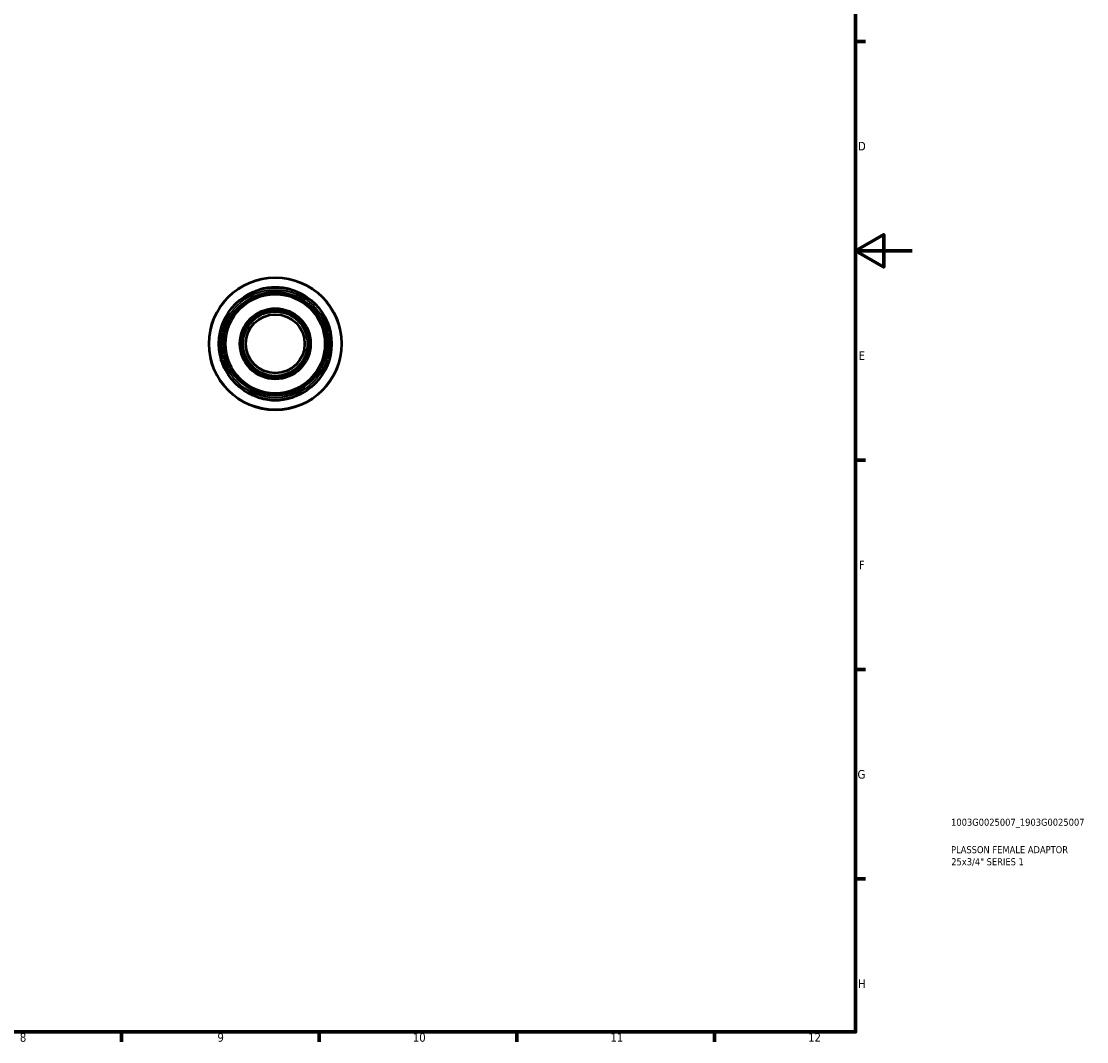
# Model space of a CAD drawing. Header units: millimetres. Extents: x 0 to 903, y 0 to 771.
# Tile 4 of 5: x 525 to 903, y 17 to 378. Entities that reach past the tile are written whole.
import ezdxf

# ---------------------------------------------------------------- set-up
doc = ezdxf.new("R2010")
doc.units = ezdxf.units.MM
for name, color, linetype, lineweight in [('Border (ANSI)', 7, 'Continuous', 70), ('Title (ISO)', 7, 'Continuous', 50), ('Visible (ANSI)', 7, 'Continuous', 50), ('Visible Narrow (ANSI)', 7, 'Continuous', 35)]:
    doc.layers.add(name, color=color, linetype=linetype, lineweight=lineweight)
doc.styles.add('Note Text (ANSI)', font='tahoma.ttf')
doc.styles.add('Note Text (ISO)', font='tahoma.ttf')

# ---------------------------------------------------------------- blocks, each defined once
blk = doc.blocks.new('Borders Default Border')
at = {"layer": 'Border (ANSI)'}
for p, q in [((821, 371.25), (824.45, 371.25)), ((821, 222.75), (824.45, 222.75)), ((821, 148.5), (824.45, 148.5)), ((821, 74.25), (824.45, 74.25)), ((560.67, 20), (560.67, 16.55)), ((630.75, 20), (630.75, 16.55)), ((700.83, 20), (700.83, 16.55)), ((770.92, 20), (770.92, 16.55))]:
    blk.add_line(p, q, dxfattribs=at)
at = {"layer": 'Border (ANSI)', "flags": 128}
for points in [[(20, 20), (20, 574), (821, 574), (821, 20), (20, 20)], [(841, 297), (821, 297), (831, 302.77), (831, 291.23), (821, 297)]]:
    blk.add_lwpolyline(points, dxfattribs=at)
at = {"layer": 'Border (ANSI)', "color": 230, "true_color": 0xff0080, "attachment_point": 7, "style": 'Note Text (ANSI)'}
for s, insert, char_height in [('D', (821.81, 332.6), 3.05), ('E', (822.05, 258.35), 3.05), ('F', (822.14, 184.1), 3.05), ('G', (821.66, 109.79), 3.05), ('H', (821.81, 35.6), 3.05), ('8', (524.63, 16.48), 3.05), ('9', (594.7, 16.49), 3.05), ('10', (663.96, 16.49), 3.048), ('11', (734.04, 16.55), 3.048), ('12', (804.13, 16.55), 3.048)]:
    blk.add_mtext(s, dxfattribs=dict(at, insert=insert, char_height=char_height))
blk = doc.blocks.new('Title Blocks ISO')
at = {"layer": 'Title (ISO)', "color": 232, "true_color": 0xca0064, "style": 'Note Text (ISO)'}
for tag, p in [('PART_NUMBER_001', (33.84, 73.13)), ('DESCRIPTION_001', (33.84, 63.4)), ('DESCRIPTION_002', (33.91, 59.12))]:
    blk.add_attdef(tag, p, '', height=2.5, dxfattribs=at)

msp = doc.modelspace()

# ---------------------------------------------------------------- linework, layer by layer
at = {"layer": 'Visible (ANSI)'}
for radius in [23.5, 19.975, 18.33, 17.606, 12.528, 12.059, 11.456, 10.417]:
    msp.add_circle((615.211, 264.055), radius, dxfattribs=at)
for start, end in [(74.04141, 105.95859), (164.04141, 195.95859), (344.04141, 15.95859), (254.04141, 285.95859)]:
    msp.add_arc((615.211, 264.055), 20.004, start, end, dxfattribs=at)
for points, knots in [([(605.734, 281.639), (605.975, 281.768), (606.313, 281.949), (607.156, 282.355), (607.668, 282.582), (608.502, 282.899), (608.788, 283.001), (609.289, 283.163), (609.5, 283.228), (609.711, 283.288)], [-0.52714945, -0.52714945, -0.52714945, -0.52714945, -0.34877116, -0.34877116, -0.15942577, -0.15942577, -0.06613112, -0.06613112, 0, 0, 0, 0]), ([(620.711, 283.288), (620.838, 283.252), (620.964, 283.215), (621.229, 283.133), (621.367, 283.088), (621.79, 282.946), (622.068, 282.845), (622.907, 282.518), (623.426, 282.282), (624.196, 281.903), (624.48, 281.752), (624.689, 281.639)], [-0.5255674, -0.5255674, -0.5255674, -0.5255674, -0.48626971, -0.48626971, -0.44231121, -0.44231121, -0.35093948, -0.35093948, -0.15466666, -0.15466666, 0, 0, 0, 0]), ([(595.978, 269.555), (596.014, 269.682), (596.052, 269.807), (596.134, 270.072), (596.179, 270.211), (596.32, 270.634), (596.422, 270.911), (596.749, 271.751), (596.985, 272.27), (597.364, 273.04), (597.515, 273.323), (597.628, 273.533)], [-0.5255919, -0.5255919, -0.5255919, -0.5255919, -0.48629128, -0.48629128, -0.44232961, -0.44232961, -0.35095179, -0.35095179, -0.15467494, -0.15467494, -0.00002452, -0.00002452, -0.00002452, -0.00002452]), ([(632.795, 273.533), (632.925, 273.292), (633.105, 272.953), (633.511, 272.111), (633.738, 271.599), (634.055, 270.765), (634.157, 270.478), (634.32, 269.978), (634.384, 269.767), (634.445, 269.555)], [-0.52714959, -0.52714959, -0.52714959, -0.52714959, -0.3487918, -0.3487918, -0.1594388, -0.1594388, -0.06613677, -0.06613677, 0, 0, 0, 0]), ([(597.628, 254.578), (597.498, 254.818), (597.318, 255.157), (596.912, 256), (596.685, 256.512), (596.368, 257.346), (596.266, 257.632), (596.103, 258.133), (596.039, 258.343), (595.978, 258.555)], [-0.52714959, -0.52714959, -0.52714959, -0.52714959, -0.3487918, -0.3487918, -0.1594388, -0.1594388, -0.06613677, -0.06613677, 0, 0, 0, 0]), ([(634.445, 258.555), (634.409, 258.429), (634.371, 258.303), (634.289, 258.038), (634.244, 257.899), (634.102, 257.477), (634.001, 257.199), (633.674, 256.359), (633.438, 255.84), (633.059, 255.071), (632.908, 254.787), (632.795, 254.578)], [-0.5255919, -0.5255919, -0.5255919, -0.5255919, -0.48629128, -0.48629128, -0.44232961, -0.44232961, -0.35095179, -0.35095179, -0.15467494, -0.15467494, -0.00002452, -0.00002452, -0.00002452, -0.00002452]), ([(609.711, 244.822), (609.585, 244.858), (609.459, 244.896), (609.194, 244.978), (609.056, 245.022), (608.633, 245.164), (608.355, 245.265), (607.516, 245.593), (606.997, 245.829), (606.227, 246.208), (605.943, 246.359), (605.734, 246.472)], [-0.5255919, -0.5255919, -0.5255919, -0.5255919, -0.48629128, -0.48629128, -0.44232961, -0.44232961, -0.35095179, -0.35095179, -0.15467494, -0.15467494, -0.00002452, -0.00002452, -0.00002452, -0.00002452]), ([(624.689, 246.472), (624.448, 246.342), (624.11, 246.162), (623.267, 245.756), (622.755, 245.529), (621.921, 245.211), (621.635, 245.11), (621.134, 244.947), (620.923, 244.883), (620.711, 244.822)], [-0.52714959, -0.52714959, -0.52714959, -0.52714959, -0.3487918, -0.3487918, -0.1594388, -0.1594388, -0.06613677, -0.06613677, 0, 0, 0, 0])]:
    msp.add_open_spline(points, degree=3, knots=knots, dxfattribs=at)
at = {"layer": 'Visible Narrow (ANSI)'}
for p, q in [((609.711, 283.26), (609.711, 283.287)), ((620.711, 283.287), (620.711, 283.26)), ((595.98, 269.555), (596.007, 269.555)), ((634.416, 269.555), (634.443, 269.555)), ((596.007, 258.555), (595.98, 258.555)), ((634.443, 258.555), (634.416, 258.555)), ((609.711, 244.823), (609.711, 244.851)), ((620.711, 244.851), (620.711, 244.823))]:
    msp.add_line(p, q, dxfattribs=at)
for radius in [23.358, 19.152]:
    msp.add_circle((615.211, 264.055), radius, dxfattribs=at)

# ---------------------------------------------------------------- block references
msp.add_blockref('Borders Default Border', (0, 0))
msp.add_blockref('Title Blocks ISO', (821, 20)).add_auto_attribs({'PART_NUMBER_001': '1003G0025007_1903G0025007', 'DESCRIPTION_001': 'PLASSON FEMALE ADAPTOR', 'DESCRIPTION_002': '25x3/4" SERIES 1'})

doc.saveas('drawing.dxf')
